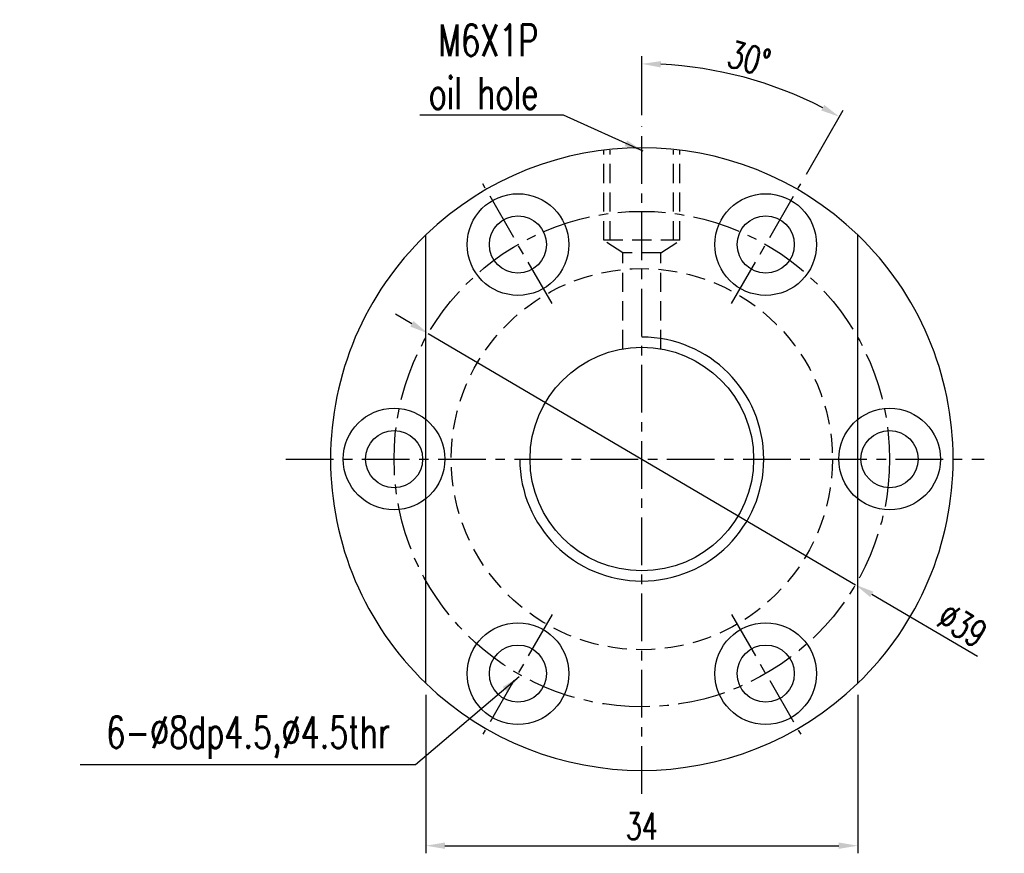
# Model space of a CAD drawing. Extents: x 8 to 593, y 42 to 126.
# Tile 1 of 51: x 8 to 86, y 56 to 121. Entities that reach past the tile are written whole.
import ezdxf

# ---------------------------------------------------------------- set-up
doc = ezdxf.new("R2010")
doc.units = 0
doc.header["$LTSCALE"] = 3
doc.header["$MEASUREMENT"] = 0
doc.header["$PDMODE"] = 1
doc.linetypes.add('CENTER', pattern=[2, 1.25, -0.25, 0.25, -0.25])
doc.linetypes.add('DASHED', pattern=[0.75, 0.5, -0.25])
doc.layers.get('DEFPOINTS').update_dxf_attribs({"linetype": 'CONTINUOUS'})
for name, color, linetype in [('CL', 1, 'CENTER'), ('DIM', 4, 'CONTINUOUS'), ('HID', 2, 'DASHED'), ('OUT', 3, 'CONTINUOUS')]:
    doc.layers.add(name, color=color, linetype=linetype)
doc.styles.add('DIM-7', font='SIMPLEX.shx', dxfattribs={"width": 0.7, "bigfont": 'chineset.shx'})
doc.dimstyles.new('CNS', dxfattribs={"dimtxt": 3.5, "dimasz": 2.5, "dimexe": 1, "dimexo": 1.5, "dimgap": 0.09, "dimtad": 0, "dimdsep": 46, "dimtxsty": 'DIM-7', "dimcen": 0.09, "dimclrd": 1, "dimclre": 1, "dimclrt": 4, "dimadec": 0, "dimazin": 0, "dimtfac": 1, "dimtix": 1, "dimtmove": 2, "dimatfit": 3, "dimfxl": 1, "dimtvp": 0.971429, "dimtolj": 1, "dimarcsym": 0})

# ---------------------------------------------------------------- blocks, each defined once
blk = doc.blocks.new('*D3')
at = {"layer": 'DEFPOINTS', "color": 0, "transparency": 16777216}
for p in [(40.188, 96.746), (73.803, 76.971)]:
    blk.add_point(p, dxfattribs=at)
at = {"layer": 'DIM', "color": 0, "lineweight": -2, "transparency": 16777216}
for p, q in [((38.895, 97.507), (37.603, 98.267)), ((40.188, 96.746), (73.803, 76.971)), ((83.428, 71.309), (75.096, 76.211))]:
    blk.add_line(p, q, dxfattribs=at)
at = {"layer": 'DIM', "color": 0, "transparency": 16777216}
for points in [[(39.022, 97.722), (38.769, 97.291), (40.188, 96.746)], [(75.223, 76.426), (74.969, 75.995), (73.803, 76.971)]]:
    blk.add_solid(points, dxfattribs=at)
at = {"layer": 'DIM', "color": 0, "transparency": 16777216, "insert": (82.221, 73.794), "char_height": 2.1, "attachment_point": 5, "rotation": 329.53258, "style": 'DIM-7'}
blk.add_mtext('\\A1;∅39', dxfattribs=at)
blk = doc.blocks.new('*D4')
at = {"layer": 'DEFPOINTS', "color": 0, "transparency": 16777216}
for p in [(67.636, 116.091), (56.996, 113.025), (69.501, 108.518), (64.063, 99.099), (56.996, 60.519)]:
    blk.add_point(p, dxfattribs=at)
at = {"layer": 'DIM', "color": 0, "lineweight": -2, "transparency": 16777216}
for p, q in [((56.996, 113.925), (56.996, 118.567)), ((69.951, 109.297), (72.85, 114.319))]:
    blk.add_line(p, q, dxfattribs=at)
blk.add_arc((56.996, 86.859), 31.109, 62.76296, 87.23704, dxfattribs=at)
at = {"layer": 'DIM', "color": 0, "transparency": 16777216}
for points in [[(58.489, 117.681), (58.501, 118.181), (56.996, 117.967)], [(71.353, 114.737), (71.114, 114.299), (72.55, 113.8)]]:
    blk.add_solid(points, dxfattribs=at)
at = {"layer": 'DIM', "color": 0, "transparency": 16777216, "insert": (65.443, 118.385), "char_height": 2.1, "attachment_point": 5, "rotation": 345, "style": 'DIM-7'}
blk.add_mtext('\\A1;30°', dxfattribs=at)
blk = doc.blocks.new('*D8')
at = {"layer": 'DEFPOINTS', "color": 0, "transparency": 16777216}
for p in [(39.996, 69.216), (73.996, 69.216), (73.996, 56.431)]:
    blk.add_point(p, dxfattribs=at)
at = {"layer": 'DIM', "color": 0, "lineweight": -2, "transparency": 16777216}
for p, q in [((39.996, 68.316), (39.996, 55.831)), ((73.996, 68.316), (73.996, 55.831)), ((41.496, 56.431), (72.496, 56.431))]:
    blk.add_line(p, q, dxfattribs=at)
at = {"layer": 'DIM', "color": 0, "transparency": 16777216}
for points in [[(41.496, 56.681), (41.496, 56.181), (39.996, 56.431)], [(72.496, 56.681), (72.496, 56.181), (73.996, 56.431)]]:
    blk.add_solid(points, dxfattribs=at)
at = {"layer": 'DIM', "color": 0, "transparency": 16777216, "insert": (56.996, 57.961), "char_height": 2.1, "attachment_point": 5, "style": 'DIM-7'}
blk.add_mtext('\\A1;34', dxfattribs=at)

msp = doc.modelspace()

# ---------------------------------------------------------------- linework, layer by layer
at = {"layer": 'CL', "color": 0}
for p, q in [((56.996, 60.519), (56.996, 113.025)), ((49.929, 99.099), (44.491, 108.518)), ((64.063, 99.099), (69.501, 108.518)), ((28.968, 86.859), (83.934, 86.859)), ((49.929, 74.619), (44.491, 65.2)), ((64.063, 74.619), (69.501, 65.2))]:
    msp.add_line(p, q, dxfattribs=at)
msp.add_circle((56.996, 86.859), 19.5, dxfattribs=at)
at = {"layer": 'DIM', "color": 0}
for centre, radius in [((37.496, 86.859), 4), ((76.496, 86.859), 4), ((37.496, 86.859), 2.25), ((76.496, 86.859), 2.25)]:
    msp.add_circle(centre, radius, dxfattribs=at)
for radius, start, end in [(24.5, 133.93784, 226.06216), (24.5, 313.93784, 46.06216), (9.6, 180, 90)]:
    msp.add_arc((56.996, 86.859), radius, start, end, dxfattribs=at)
at = {"layer": 'HID', "color": 0}
for p, q in [((53.996, 104.086), (53.996, 111.174)), ((54.496, 104.086), (54.496, 111.174)), ((59.496, 104.086), (59.496, 111.174)), ((59.996, 104.086), (59.996, 111.174)), ((59.996, 104.086), (53.996, 104.086)), ((55.496, 103.086), (53.996, 104.086)), ((58.496, 103.086), (59.996, 104.086)), ((55.496, 95.53), (55.496, 103.086)), ((58.496, 103.086), (55.496, 103.086)), ((58.496, 95.53), (58.496, 103.086))]:
    msp.add_line(p, q, dxfattribs=at)
msp.add_circle((56.996, 86.859), 15, dxfattribs=at)
at = {"layer": 'OUT', "color": 0}
for p, q in [((39.996, 69.216), (39.996, 104.501)), ((73.996, 69.216), (73.996, 104.501))]:
    msp.add_line(p, q, dxfattribs=at)
for centre, radius in [((47.246, 103.746), 4), ((66.746, 103.746), 4), ((47.246, 103.746), 2.25), ((66.746, 103.746), 2.25), ((56.996, 86.859), 8.8), ((47.246, 69.971), 4), ((66.746, 69.971), 4), ((47.246, 69.971), 2.25), ((66.746, 69.971), 2.25)]:
    msp.add_circle(centre, radius, dxfattribs=at)
for start, end in [(46.06216, 133.93784), (226.06216, 313.93784)]:
    msp.add_arc((56.996, 86.859), 24.5, start, end, dxfattribs=at)

# ---------------------------------------------------------------- texts
at = {"layer": 'DIM', "color": 0, "char_height": 2.5, "attachment_point": 6, "style": 'DIM-7'}
for s, insert in [('M6X1P\\Poil hole', (48.851, 117.742)), ('\\A1;6-%%c8dp4.5,%%c4.5thr', (37.198, 64.942))]:
    msp.add_mtext(s, dxfattribs=dict(at, insert=insert))

# ---------------------------------------------------------------- dimensions: what is measured, and where the dimension line sits
at = {"layer": 'DIM', "color": 0}
dim = msp.add_angular_dim_2l(base=(67.636, 116.091), line1=((56.996, 60.519), (56.996, 113.025)), line2=((64.063, 99.099), (69.501, 108.518)), dimstyle='CNS', override={"dimscale": 0.6, "dimgap": 0.8, "dimtad": 1, "dimclrd": 0, "dimclre": 0, "dimclrt": 0, "dimtp": -0.03, "dimtm": 0.035, "dimtfac": 0.6, "dimtmove": 0}, dxfattribs=at)
dim.commit()
dim.dimension.update_dxf_attribs({"geometry": '*D4', "text_midpoint": (65.443, 118.385)})
dim = msp.add_diameter_dim_2p(p1=(40.188, 96.746), p2=(73.803, 76.971), dimstyle='CNS', override={"dimscale": 0.6, "dimgap": 0.8, "dimtad": 1, "dimclrd": 0, "dimclre": 0, "dimclrt": 0, "dimtp": -0.03, "dimtm": 0.035, "dimtfac": 0.6, "dimtmove": 0}, dxfattribs=at)
dim.commit()
dim.dimension.update_dxf_attribs({"geometry": '*D3', "text_midpoint": (81.445, 72.475), "dimtype": 163})
dim = msp.add_linear_dim(base=(73.996, 56.431), p1=(39.996, 69.216), p2=(73.996, 69.216), dimstyle='CNS', override={"dimscale": 0.6, "dimgap": 0.8, "dimtad": 1, "dimclrd": 0, "dimclre": 0, "dimclrt": 0, "dimtp": -0.03, "dimtm": 0.035, "dimtfac": 0.6, "dimtmove": 0}, dxfattribs=at)
dim.commit()
dim.dimension.update_dxf_attribs({"geometry": '*D8', "text_midpoint": (56.996, 57.961)})

# ---------------------------------------------------------------- leaders
at = {"layer": 'DIM', "color": 0, "annotation_type": 0, "has_hookline": 1, "hookline_direction": 1}
for points, text_width in [([(57.106, 111.097), (50.831, 113.928), (49.331, 113.928)], 9.333), ([(47.356, 69.71), (39.178, 62.795), (37.678, 62.795)], 24.417)]:
    msp.add_leader(points, dimstyle='CNS', override={"dimscale": 0.6, "dimgap": 0.8, "dimtad": 1, "dimclrd": 0, "dimclre": 0, "dimclrt": 0, "dimtp": -0.03, "dimtm": 0.035, "dimtfac": 0.6, "dimtmove": 0}, dxfattribs=dict(at, text_width=text_width))

doc.saveas('drawing.dxf')
